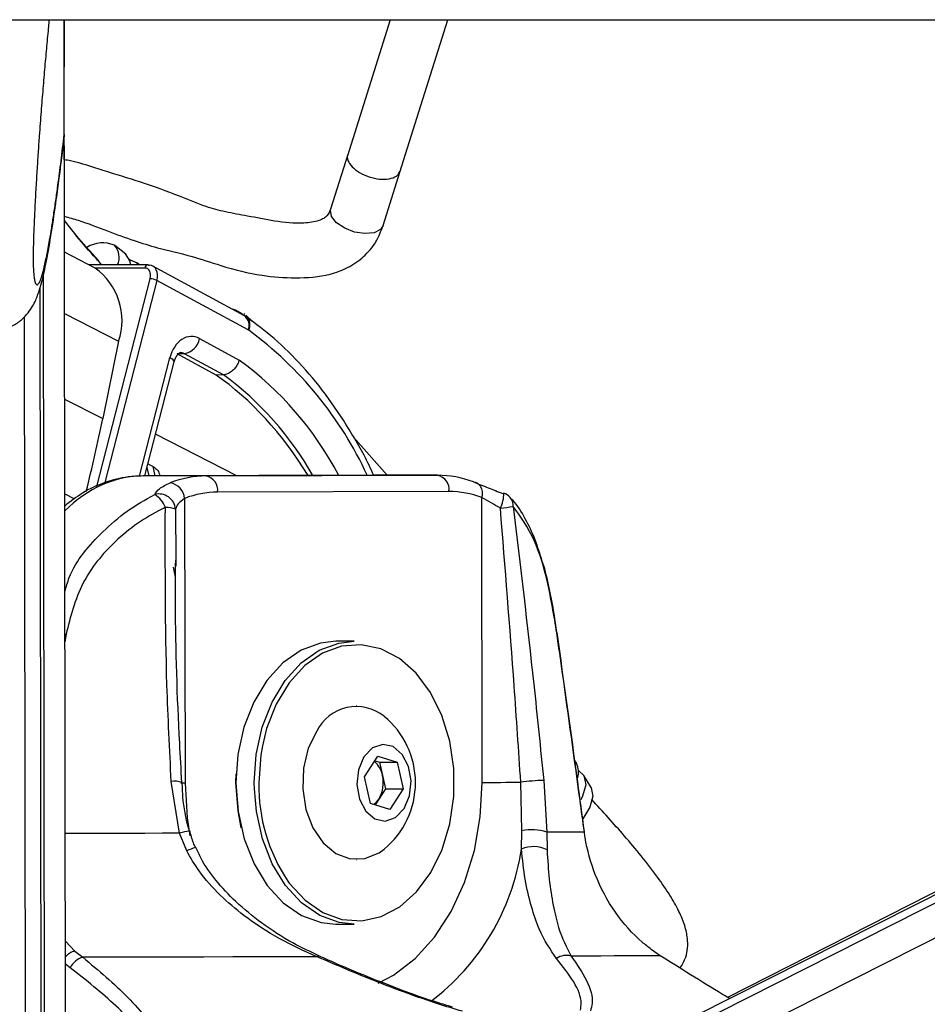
# Model space of a CAD drawing. Header units: millimetres. Extents: x 2575 to 18042, y 835 to 16320.
# Tile 18 of 64: x 6322 to 6434, y 5779 to 5901. Entities that reach past the tile are written whole.
import ezdxf

# ---------------------------------------------------------------- set-up
doc = ezdxf.new("R2010")
doc.units = ezdxf.units.MM
doc.header["$LTSCALE"] = 2
doc.layers.add('COMPONENT_GEOMETRY', color=7, linetype='Continuous')
doc.styles.add('SLDTEXTSTYLE0', font='TXT', dxfattribs={"width": 0.75})
doc.dimstyles.new('SLDDIMSTYLE1', dxfattribs={"dimtxt": 100, "dimasz": 6.604, "dimexe": 0, "dimexo": 0.0625, "dimgap": 25, "dimtad": 0, "dimtih": 1, "dimtoh": 1, "dimdec": 0, "dimrnd": 1e-09, "dimzin": 12, "dimdsep": 46, "dimtxsty": 'SLDTEXTSTYLE0', "dimsah": 1, "dimcen": 0.09, "dimadec": 0, "dimazin": 3, "dimtfac": 1, "dimtdec": 0, "dimtofl": 0, "dimtmove": 0, "dimatfit": 3, "dimfxl": 1, "dimfrac": 2, "dimtolj": 1, "dimtzin": 12, "dimarcsym": 0})

# ---------------------------------------------------------------- blocks, each defined once
blk = doc.blocks.new('_D_5')
at = {"layer": 'COMPONENT_GEOMETRY', "color": 7}
for p, q in [((8881.73, 5900.55), (9410.21, 5900.55)), ((9403.86, 5900.55), (9403.86, 3819.64)), ((9203.79, 3799.33), (9173.32, 3799.33)), ((9173.32, 3799.33), (9173.32, 3640.58)), ((9603.93, 3799.33), (9634.4, 3799.33)), ((9634.4, 3799.33), (9634.4, 3640.58)), ((9173.32, 3640.58), (9203.79, 3640.58)), ((9634.4, 3640.58), (9603.93, 3640.58)), ((9403.86, 1410.05), (9403.86, 3490.96)), ((3885.31, 1410.05), (9410.21, 1410.05))]:
    blk.add_line(p, q, dxfattribs=at)
for points in [[(9403.86, 5900.55), (9402.84, 5893.95), (9404.88, 5893.95)], [(9403.86, 1410.05), (9404.88, 1416.65), (9402.84, 1416.65)]]:
    blk.add_solid(points, dxfattribs=at)
at = {"layer": 'COMPONENT_GEOMETRY', "color": 7, "char_height": 100, "attachment_point": 1, "style": 'SLDTEXTSTYLE0'}
for s, insert in [('7\'4.40"', (9203.79, 3769.48)), ('2245', (9256.08, 3619.87))]:
    blk.add_mtext(s, dxfattribs=dict(at, insert=insert))

msp = doc.modelspace()

# ---------------------------------------------------------------- linework, layer by layer
at = {"color": 7, "linetype": 'Continuous', "lineweight": 25}
for p, q in [((6310.54, 5900.55), (8850.45, 5900.55)), ((6327.5, 5767.87), (6327.32, 5900.55)), ((6327.34, 5888.25), (6327.32, 5900.55)), ((6327.34, 5886.34), (6327.32, 5900.55)), ((6327.34, 5887.84), (6327.32, 5900.55)), ((6327.35, 5883.23), (6327.33, 5900.55)), ((6327.33, 5900.55), (6327.33, 5894.91)), ((6367.68, 5900.55), (6362.38, 5883.72)), ((6368.87, 5881.68), (6374.81, 5900.55)), ((6649.33, 5900.55), (6405.45, 5777.28)), ((6647.5, 5900.55), (6409.42, 5779.58)), ((6327.33, 5894.91), (6327.33, 5894.71)), ((6327.34, 5893.01), (6327.33, 5894.91)), ((6327.34, 5893), (6327.33, 5894.51)), ((6327.34, 5893.01), (6327.34, 5893)), ((6327.34, 5886.33), (6327.34, 5887.84)), ((6327.34, 5886.33), (6327.28, 5885.7)), ((6327.34, 5886.34), (6327.34, 5886.33)), ((6362.43, 5883.86), (6360.3, 5877.12)), ((6366.79, 5875.08), (6368.91, 5881.81)), ((6327.36, 5875.7), (6327.36, 5876.23)), ((6328.44, 5874.35), (6327.36, 5875.7)), ((6334.95, 5871.54), (6333.59, 5872.61)), ((6331.15, 5869.83), (6327.36, 5871.78)), ((6337.71, 5870.21), (6330.42, 5870.21)), ((6336.64, 5870.21), (6336.32, 5870.46)), ((6349.65, 5863.91), (6338.31, 5870.06)), ((6324.53, 5744.87), (6324.37, 5867.47)), ((6324.5, 5767.88), (6324.37, 5867.47)), ((6350.11, 5862.16), (6338.79, 5868.29)), ((6322.37, 5863.76), (6322.51, 5762.07)), ((6349.69, 5864.09), (6349.57, 5864.16)), ((6349.89, 5863.76), (6349.65, 5863.91)), ((6349.8, 5863.98), (6350.49, 5863.29)), ((6350.53, 5863.27), (6350.29, 5863.53)), ((6334.07, 5860.77), (6332.11, 5851.19)), ((6344.09, 5861.1), (6348.99, 5858.44)), ((6342.2, 5859.23), (6341.3, 5859.2)), ((6346.13, 5856.58), (6341.3, 5859.2)), ((6347.04, 5856.6), (6342.2, 5859.23)), ((6337.31, 5844.1), (6340.94, 5858.23)), ((6347.04, 5856.6), (6346.13, 5856.58)), ((6367.3, 5844.18), (6363.14, 5848.91)), ((6337.7, 5845.59), (6338.35, 5845.25)), ((6365.74, 5844.18), (6337.1, 5844.1)), ((6339.21, 5844.11), (6339.19, 5844.18)), ((6344.89, 5844.1), (6373.53, 5844.18)), ((6373.53, 5844.18), (6365.74, 5844.18)), ((6344.89, 5844.1), (6337.1, 5844.1)), ((6374.95, 5842.18), (6346.31, 5842.1)), ((6342.24, 5841.33), (6342.29, 5806.09)), ((6379.06, 5806.19), (6379.01, 5841.43)), ((6341.16, 5833.69), (6341.16, 5832.92)), ((6363.22, 5823.64), (6360.96, 5823.64)), ((6363.55, 5815.64), (6363.5, 5815.64)), ((6364.51, 5806.88), (6366.15, 5809.44)), ((6365.79, 5808.87), (6366.34, 5808.7)), ((6366.15, 5809.44), (6368.55, 5808.7)), ((6390.74, 5808.52), (6390.51, 5808.9)), ((6366.34, 5808.7), (6368.55, 5808.7)), ((6366.34, 5808.7), (6366.71, 5807.05)), ((6368.55, 5808.7), (6369.29, 5805.4)), ((6348.58, 5806.11), (6348.61, 5807.25)), ((6365.25, 5803.58), (6364.51, 5806.88)), ((6366.71, 5807.05), (6367.09, 5805.4)), ((6386.66, 5806.42), (6387.03, 5800.01)), ((6392.52, 5805.54), (6391.63, 5807.03)), ((6341.62, 5799.89), (6340.58, 5806.3)), ((6367.09, 5805.4), (6366.26, 5804.12)), ((6367.09, 5805.4), (6369.29, 5805.4)), ((6369.29, 5805.4), (6367.64, 5802.84)), ((6383.96, 5800.19), (6383.83, 5806.2)), ((6366.26, 5804.12), (6365.8, 5803.41)), ((6367.64, 5802.84), (6365.25, 5803.58)), ((6342.49, 5797.7), (6341.62, 5799.89)), ((6383.91, 5797.93), (6383.96, 5800.19)), ((6387.03, 5800.01), (6387.08, 5797.82)), ((6363.5, 5796.64), (6363.55, 5796.64)), ((6360.96, 5788.64), (6363.22, 5788.64)), ((6328.66, 5785.32), (6329.64, 5784.55)), ((6401.09, 5784.74), (6399.97, 5785.52))]:
    msp.add_line(p, q, dxfattribs=at)
at = {"color": 8, "linetype": 'Continuous', "lineweight": 25}
for p, q in [((6327.55, 5734.24), (6327.32, 5900.55)), ((6327.35, 5883.23), (6327.33, 5900.55)), ((6327.33, 5894.91), (6327.33, 5900.55)), ((6401.57, 5770.01), (6659.82, 5900.55)), ((6402.21, 5774.66), (6651.28, 5900.55)), ((6327.33, 5894.51), (6327.33, 5894.91)), ((6327.33, 5894.53), (6327.33, 5894.51)), ((6327.36, 5875.7), (6327.36, 5876.23)), ((6337.31, 5869.81), (6331.19, 5869.81)), ((6324.98, 5729.42), (6324.79, 5869.18)), ((6331.37, 5842.81), (6337.97, 5868.5)), ((6338.79, 5868.29), (6332.36, 5843.27)), ((6327.37, 5864.21), (6334.07, 5860.77)), ((6349.46, 5864.02), (6349.04, 5864.34)), ((6336.66, 5844.07), (6340.42, 5858.73)), ((6327.39, 5853.62), (6332.11, 5851.19)), ((6348.68, 5844.13), (6338.65, 5849.29)), ((6337.58, 5845.14), (6337.79, 5844.1)), ((6338.58, 5844.11), (6338.35, 5845.25)), ((6327.4, 5841.87), (6328.61, 5841.25)), ((6341.11, 5839.99), (6341.16, 5833.69)), ((6341.12, 5831.59), (6340.87, 5832.83)), ((6327.43, 5824.53), (6327.56, 5824.51)), ((6327.56, 5824.51), (6327.43, 5823.59)), ((6350.86, 5805.39), (6350.85, 5806.11)), ((6327.48, 5786.54), (6328.66, 5785.32)), ((6328.07, 5783.24), (6327.48, 5783.71))]:
    msp.add_line(p, q, dxfattribs=at)
at = {"color": 8, "linetype": 'Continuous', "lineweight": 25, "flags": 128}
for points in [[(6366.79, 5875.07), (6366.47, 5874.6), (6365.67, 5874.2), (6364.54, 5874.08), (6363.27, 5874.28), (6362.04, 5874.75), (6361.03, 5875.43), (6360.41, 5876.21), (6360.27, 5876.97), (6360.33, 5877.2)], [(6340.94, 5858.23), (6340.95, 5858.25), (6340.92, 5858.35), (6340.82, 5858.47), (6340.65, 5858.6), (6340.42, 5858.73)], [(6351.86, 5810.72), (6351.66, 5809.55), (6351.41, 5806.11)], [(6342.29, 5806.09), (6341.87, 5806.09), (6341.78, 5806.09)], [(6342.29, 5806.09), (6342.55, 5801.81), (6342.89, 5799.58)], [(6366.2, 5781.34), (6368.09, 5782.35), (6370.76, 5784.4), (6373.15, 5787.05), (6375.21, 5790.21), (6376.86, 5793.81), (6378.08, 5797.75), (6378.82, 5801.91), (6379.06, 5806.19)], [(6341.62, 5799.89), (6339.48, 5799.89), (6337.32, 5799.88), (6335.14, 5799.88), (6332.95, 5799.87), (6330.73, 5799.87), (6328.5, 5799.87), (6327.46, 5799.87)]]:
    msp.add_lwpolyline(points, dxfattribs=at)
at = {"color": 7, "linetype": 'Continuous', "lineweight": 25, "flags": 128}
for points in [[(6335.54, 5870.21), (6335.48, 5870.69), (6334.91, 5871.57)], [(6336.57, 5870.21), (6336.28, 5870.49), (6335.44, 5870.83)], [(6337.71, 5870.21), (6337.78, 5870.2), (6337.87, 5870.17)], [(6349.04, 5864.34), (6348.53, 5864.61), (6348.04, 5864.79)], [(6377.97, 5843.36), (6378.24, 5843.32), (6378.48, 5843.21), (6378.69, 5843.03), (6378.86, 5842.79), (6378.98, 5842.5), (6379.05, 5842.16), (6379.06, 5841.8), (6379.01, 5841.43)], [(6381.62, 5841.91), (6381.71, 5841.97), (6381.73, 5841.97)], [(6388.29, 5824.67), (6388.31, 5824.71), (6388.32, 5824.73)], [(6360.96, 5823.64), (6359.06, 5823.43), (6356.64, 5822.54), (6354.39, 5820.97), (6352.42, 5818.8), (6350.79, 5816.11), (6349.58, 5813.01), (6348.83, 5809.63), (6348.58, 5806.11)], [(6350.85, 5806.11), (6351.1, 5809.63), (6351.84, 5813.01), (6353.05, 5816.11), (6354.68, 5818.8), (6356.66, 5820.97), (6358.9, 5822.54), (6361.32, 5823.43), (6363.22, 5823.64)], [(6355.02, 5793.96), (6355.19, 5793.72), (6357.13, 5791.61), (6359.33, 5790.09), (6361.7, 5789.23), (6364.14, 5789.06), (6366.56, 5789.59), (6368.85, 5790.8), (6370.92, 5792.64), (6372.69, 5795.03), (6374.09, 5797.87), (6375.05, 5801.05), (6375.54, 5804.44), (6375.53, 5807.9), (6375.03, 5811.29), (6374.07, 5814.47), (6372.66, 5817.3), (6370.89, 5819.68), (6368.81, 5821.51), (6366.51, 5822.7), (6364.09, 5823.22), (6361.65, 5823.04), (6359.28, 5822.16), (6357.09, 5820.64), (6355.16, 5818.51), (6353.57, 5815.88), (6352.38, 5812.85), (6351.86, 5810.72)], [(6358.58, 5812.54), (6357.54, 5810.4), (6356.95, 5807.95), (6356.85, 5805.37), (6357.25, 5802.84), (6358.11, 5800.56), (6359.38, 5798.69), (6360.95, 5797.38), (6362.72, 5796.71), (6364.55, 5796.75), (6366.3, 5797.48), (6366.92, 5797.93)], [(6364.41, 5809.34), (6363.74, 5807.75), (6363.54, 5805.92), (6363.86, 5804.12), (6364.64, 5802.63), (6365.76, 5801.67), (6367.06, 5801.4), (6368.33, 5801.84), (6369.38, 5802.94), (6370.06, 5804.53), (6370.25, 5806.36), (6369.94, 5808.16), (6369.16, 5809.65), (6368.04, 5810.61), (6366.74, 5810.89), (6365.47, 5810.44), (6364.41, 5809.34)], [(6390.99, 5807.61), (6391.63, 5807.03), (6391.86, 5805.9), (6391.48, 5804.46), (6391.25, 5804.01)], [(6348.58, 5806.11), (6348.84, 5802.59), (6349.6, 5799.21), (6350.82, 5796.12), (6352.45, 5793.43), (6354.43, 5791.27), (6356.68, 5789.72), (6359.11, 5788.84), (6360.96, 5788.64)], [(6349.25, 5800.55), (6348.84, 5802.67), (6348.58, 5806.11)], [(6363.22, 5788.64), (6361.37, 5788.84), (6358.95, 5789.72), (6356.7, 5791.27), (6354.71, 5793.43), (6353.08, 5796.12), (6351.86, 5799.21), (6351.11, 5802.59), (6350.86, 5805.39)], [(6379.06, 5806.19), (6379.55, 5806.19), (6380.11, 5806.19), (6380.7, 5806.19), (6381.33, 5806.19), (6381.98, 5806.2), (6382.62, 5806.2), (6383.24, 5806.2), (6383.83, 5806.2)], [(6392.52, 5805.54), (6392.52, 5805.53), (6392.74, 5804.47), (6392.38, 5803.11), (6391.5, 5801.67)], [(6391.69, 5800.04), (6391.33, 5800.04), (6390.9, 5800.04), (6390.41, 5800.03), (6389.86, 5800.03), (6389.25, 5800.02), (6388.57, 5800.02), (6387.83, 5800.02), (6387.03, 5800.01)], [(6391.69, 5800.04), (6391.7, 5800.08), (6391.7, 5800.09)], [(6358.62, 5784.6), (6355.23, 5784.59), (6351.76, 5784.59), (6348.22, 5784.58), (6344.61, 5784.57), (6340.94, 5784.57), (6337.21, 5784.56), (6333.44, 5784.55), (6329.64, 5784.55)], [(6401.09, 5784.74), (6400.27, 5784.73), (6399.29, 5784.73), (6398.14, 5784.72), (6396.83, 5784.71), (6395.36, 5784.71), (6393.75, 5784.7), (6391.97, 5784.69), (6390.06, 5784.69)]]:
    msp.add_lwpolyline(points, dxfattribs=at)
at = {"color": 7, "linetype": 'Continuous', "lineweight": 25}
for centre, radius, start, end in [((6332.09, 5869.29), 3.65, 66.4773, 122.1768), ((6331.94, 5871.14), 2.2, 334.8802, 42.9551), ((6326.5, 5863.33), 7.99, 341.286, 54.3941), ((6337.89, 5866.42), 2.08, 64.258, 87.7786), ((6349.81, 5861.61), 0.625, 55.1585, 61.4957), ((6341.76, 5861.57), 2.38, 280.5543, 348.5826), ((6121.28, 5894.3), 215.19, 345.9831, 348.4421), ((6373.17, 5842.43), 1.79, 352.0505, 78.581), ((6373.53, 5831.82), 12.36, 68.9808, 90.0143), ((6344.96, 5831.72), 12.38, 90.2987, 111.3119), ((6340.06, 5841.1), 2.19, 5.9216, 79.6723), ((6344.54, 5842.35), 1.79, 352.0505, 78.581), ((6339.05, 5839.8), 2.07, 5.3152, 104.8503), ((6337.03, 5839.2), 3, 19.6308, 60.0223), ((6346.37, 5830.75), 11.35, 90.2987, 111.3119), ((6374.95, 5830.85), 11.33, 68.9808, 90.0143), ((6381.02, 5840.1), 2, 42.9756, 69.3308), ((6339.92, 5836.78), 3.43, 69.562, 91.0627), ((6375.61, 5886.11), 46.36, 277.0438, 279.0147), ((6363.49, 5810.05), 5.51, 51.5113, 153.1227), ((6360.17, 5806.14), 10.63, 309.3893, 50.6107), ((6363.79, 5806.5), 2.98, 10.7119, 49.5283), ((6388.44, 5807.41), 2.54, 345.0231, 25.7737), ((6362.87, 5806.14), 3.95, 329.1522, 13.309), ((6387.18, 5781.83), 24.6, 91.2217, 97.8371), ((6364.24, 5805.38), 2.38, 305.9742, 327.9576), ((6385.2, 5794.9), 5.43, 70.2994, 103.2), ((6385.38, 5794.62), 3.62, 62.0972, 113.9982), ((6330.36, 5782.09), 2.56, 106.446, 153.3275), ((6389.46, 5782.72), 2.06, 73.0354, 125.8405)]:
    msp.add_arc(centre, radius, start, end, dxfattribs=at)
at = {"color": 8, "linetype": 'Continuous', "lineweight": 25}
for centre, radius, start, end in [((6337.75, 5869.77), 0.442, 95.3442, 174.1254), ((6348.71, 5862.73), 1.51, 337.6149, 51.777), ((6348.92, 5862.76), 1.4, 333.0412, 45.8379), ((6322.82, 5824.82), 46.25, 24.7447, 53.7542), ((6324.43, 5824.8), 41.65, 27.7058, 53.8562), ((6323.65, 5824.65), 39.6, 29.5207, 53.808), ((6377.49, 5841.96), 4.24, 333.8919, 0.0892), ((6381.36, 5840.44), 1.52, 355.348, 41.6284), ((6341, 5803.57), 2.76, 71.5238, 98.7478), ((6372.46, 5805.75), 21.05, 179.0121, 214.0579), ((6347.1, 5780.8), 19.86, 102.4214, 106.0131), ((6344.85, 5793.06), 5.21, 104.0782, 116.8587), ((6355.28, 5802.23), 28.95, 306.8344, 351.4544), ((6329.4, 5782.84), 2.6, 106.5447, 137.5646), ((6358.85, 5784.36), 0.332, 74.8699, 133.6007)]:
    msp.add_arc(centre, radius, start, end, dxfattribs=at)
at = {"color": 7, "linetype": 'Continuous', "lineweight": 25}
for centre, major_axis, ratio, start_param, end_param in [((6336.98, 5868.5), (0.64, 1.25), 0.664507, 5.041384, 6.61218), ((6337.38, 5868.29), (0.93, 1.77), 0.663275, 5.045841, 6.616637), ((6343.08, 5857.36), (0, 4), 0.706963, 5.916984, 7.504924), ((6333.39, 5813.6), (-4.24, 47.91), 0.687394, 5.341752, 5.76122)]:
    msp.add_ellipse(centre, major_axis=major_axis, ratio=ratio, start_param=start_param, end_param=end_param, dxfattribs=at)
at = {"color": 8, "linetype": 'Continuous', "lineweight": 25}
for centre, major_axis, ratio, start_param, end_param in [((6341.67, 5857.36), (0.06, 2), 0.69905, 5.938194, 6.32045), ((6337.07, 5820.1), (0.12, 24), 0.707093, 0.005537, 0.613333)]:
    msp.add_ellipse(centre, major_axis=major_axis, ratio=ratio, start_param=start_param, end_param=end_param, dxfattribs=at)
at = {"color": 7, "linetype": 'Continuous', "lineweight": 25}
for points, knots in [([(6325.47, 5900.55), (6325.44, 5900.28), (6325.34, 5899.23), (6325.16, 5897.29), (6324.93, 5894.73), (6324.7, 5892.04), (6324.47, 5889.21), (6324.27, 5886.54), (6324.1, 5884.08), (6323.96, 5881.86), (6323.82, 5879.52), (6323.7, 5877.34), (6323.61, 5875.33), (6323.55, 5873.88), (6323.52, 5872.71), (6323.5, 5871.97), (6323.49, 5871.33), (6323.49, 5870.86), (6323.5, 5870.4), (6323.51, 5869.98), (6323.53, 5869.6), (6323.54, 5869.41), (6323.55, 5869.32)], [0, 0, 0, 0, 0.033627, 0.128789, 0.225186, 0.321726, 0.418834, 0.516224, 0.582058, 0.648083, 0.71501, 0.782497, 0.826278, 0.870784, 0.891232, 0.91208, 0.925673, 0.939727, 0.951283, 0.96842, 0.985978, 1, 1, 1, 1]), ([(6326.71, 5880.94), (6326.81, 5881.66), (6327.01, 5883.15), (6327.21, 5884.83), (6327.31, 5885.7)], [0, 0, 0, 0, 0.483892, 1, 1, 1, 1]), ([(6360.3, 5877.12), (6360.19, 5876.83), (6360.02, 5876.4), (6359.45, 5875.95), (6358.55, 5875.55), (6356.46, 5875.25), (6353.44, 5875.56), (6350.2, 5876.25), (6347.37, 5876.71), (6344.54, 5877.49), (6341.18, 5878.91), (6336.89, 5880.47), (6332.33, 5881.81), (6329.19, 5882.89), (6327.61, 5883.18), (6327.35, 5883.23)], [0, 0, 0, 0, 0.045428, 0.06553, 0.087858, 0.144295, 0.246184, 0.339897, 0.417197, 0.485332, 0.584766, 0.725072, 0.858949, 0.976777, 1, 1, 1, 1]), ([(6320.22, 5862.37), (6320.56, 5862.51), (6321.36, 5862.83), (6322.32, 5863.64), (6323.08, 5864.54), (6323.58, 5865.37), (6323.94, 5866.14), (6324.25, 5867.01), (6324.66, 5868.4), (6325.17, 5870.72), (6325.77, 5874.19), (6326.28, 5877.65), (6326.59, 5880.06), (6326.71, 5880.94)], [0, 0, 0, 0, 0.0245958, 0.0570379, 0.0884893, 0.1219684, 0.1617338, 0.2158987, 0.2999655, 0.4850241, 0.6873555, 0.8849121, 1, 1, 1, 1]), ([(6327.36, 5876.23), (6327.93, 5876.07), (6329.73, 5875.59), (6332.56, 5874.43), (6335.8, 5873.26), (6339.26, 5872.19), (6342.91, 5871.4), (6347.13, 5869.95), (6351.46, 5868.85), (6356.01, 5868.51), (6359.65, 5868.78), (6362.49, 5869.82), (6364.45, 5871.16), (6365.96, 5872.95), (6366.52, 5874.38), (6366.79, 5875.08)], [0, 0, 0, 0, 0.041375, 0.131095, 0.212341, 0.281065, 0.377177, 0.46504, 0.584112, 0.678144, 0.77729, 0.831107, 0.888331, 0.945726, 1, 1, 1, 1]), ([(6331.63, 5870.73), (6330.63, 5871.81), (6329.48, 5873.04), (6328.55, 5874.21), (6328.44, 5874.35)], [0, 0, 0, 0, 0.876967, 1, 1, 1, 1]), ([(6365.61, 5844.18), (6365.57, 5844.28), (6364.81, 5846.1), (6362.97, 5849.33), (6360.1, 5853.78), (6356.86, 5857.72), (6353.46, 5861.1), (6351.04, 5862.91), (6349.89, 5863.76)], [0, 0, 0, 0, 0.011933, 0.213395, 0.414893, 0.616338, 0.817608, 1, 1, 1, 1]), ([(6340.94, 5858.23), (6340.99, 5858.38), (6341.1, 5858.73), (6341.35, 5859.13), (6341.59, 5859.34), (6341.66, 5859.37), (6341.67, 5859.36), (6341.68, 5859.35)], [0, 0, 0, 0, 0.16552, 0.389685, 0.61698, 0.874266, 1, 1, 1, 1]), ([(6348.99, 5858.44), (6348.99, 5858.43), (6348.95, 5858.3), (6348.82, 5857.97), (6348.52, 5857.47), (6348.05, 5857), (6347.53, 5856.68), (6347.2, 5856.63), (6347.04, 5856.6)], [0, 0, 0, 0, 0.01338, 0.132382, 0.349521, 0.566424, 0.78321, 1, 1, 1, 1]), ([(6338.35, 5845.25), (6338.55, 5845.11), (6338.99, 5844.81), (6339.1, 5844.4), (6339.17, 5844.17)], [0, 0, 0, 0, 0.45824, 1, 1, 1, 1]), ([(6337.1, 5844.1), (6336.48, 5844.08), (6334.88, 5844.01), (6332.34, 5843.36), (6329.67, 5842.15), (6328.13, 5840.95), (6327.41, 5840.38)], [0, 0, 0, 0, 0.177254, 0.4624, 0.748214, 1, 1, 1, 1]), ([(6338.53, 5841.79), (6338.69, 5842.05), (6339.03, 5842.59), (6339.96, 5843.02), (6340.46, 5843.26)], [0, 0, 0, 0, 0.461861, 1, 1, 1, 1]), ([(6377.97, 5843.36), (6378.56, 5843.13), (6379.65, 5842.7), (6381, 5842.16), (6381.62, 5841.91)], [0, 0, 0, 0, 0.538139, 1, 1, 1, 1]), ([(6342.24, 5841.33), (6341.94, 5841.11), (6341.37, 5840.7), (6341.19, 5840.22), (6341.11, 5839.99)], [0, 0, 0, 0, 0.530587, 1, 1, 1, 1]), ([(6381.3, 5840.1), (6380.91, 5840.32), (6380.07, 5840.81), (6379.38, 5841.21), (6379.01, 5841.43)], [0, 0, 0, 0, 0.469413, 1, 1, 1, 1]), ([(6386.49, 5833.55), (6386.21, 5834.45), (6385.6, 5836.4), (6384.38, 5838.89), (6383.34, 5840.63), (6382.59, 5841.31), (6382.46, 5841.42)], [0, 0, 0, 0, 0.2779543, 0.5999468, 0.9358454, 1, 1, 1, 1]), ([(6339.85, 5840.2), (6339.7, 5840.13), (6337.48, 5839.07), (6333.63, 5836.37), (6329.22, 5831.01), (6328.11, 5826.68), (6327.56, 5824.51)], [0, 0, 0, 0, 0.025047, 0.371523, 0.686338, 1, 1, 1, 1]), ([(6340.58, 5806.3), (6340.38, 5810.27), (6339.81, 5821.58), (6339.84, 5832.88), (6339.85, 5840.2)], [0, 0, 0, 0, 0.351724, 1, 1, 1, 1]), ([(6383.83, 5806.2), (6383.56, 5810.17), (6382.8, 5821.48), (6381.89, 5832.77), (6381.3, 5840.1)], [0, 0, 0, 0, 0.351797, 1, 1, 1, 1]), ([(6388.29, 5824.67), (6387.93, 5826.83), (6387.21, 5831.15), (6385.49, 5836.73), (6383.8, 5839.06), (6382.88, 5840.32)], [0, 0, 0, 0, 0.313753, 0.62866, 1, 1, 1, 1]), ([(6382.88, 5840.32), (6383.76, 5833), (6385.12, 5821.7), (6386.26, 5810.4), (6386.66, 5806.42)], [0, 0, 0, 0, 0.648276, 1, 1, 1, 1]), ([(6341.89, 5806.19), (6341.8, 5807.81), (6341.38, 5815.19), (6341.06, 5824.36), (6341.12, 5831.9), (6341.13, 5833.69)], [0, 0, 0, 0, 0.176185, 0.805195, 1, 1, 1, 1]), ([(6388.3, 5824.72), (6388.19, 5825.5), (6387.93, 5827.41), (6387.34, 5830.3), (6386.85, 5832.48), (6386.51, 5833.48), (6386.49, 5833.55)], [0, 0, 0, 0, 0.2422932, 0.5983674, 0.9691405, 1, 1, 1, 1]), ([(6391.69, 5800.04), (6391.51, 5801.35), (6390.63, 5807.88), (6389.5, 5816.1), (6388.52, 5823), (6388.29, 5824.67)], [0, 0, 0, 0, 0.159188, 0.795943, 1, 1, 1, 1]), ([(6391.7, 5800.09), (6391.43, 5802.14), (6390.33, 5810.35), (6389.18, 5818.57), (6388.32, 5824.73)], [0, 0, 0, 0, 0.249839, 1, 1, 1, 1]), ([(6342.83, 5800.2), (6342.8, 5800.31), (6342.39, 5801.67), (6342.02, 5803.68), (6341.96, 5805.58), (6341.94, 5806.19)], [0, 0, 0, 0, 0.056247, 0.699143, 1, 1, 1, 1]), ([(6403.55, 5783.22), (6403.8, 5783.65), (6404.44, 5784.72), (6404.56, 5786.62), (6404.15, 5788.49), (6403.39, 5790.31), (6402.22, 5792.36), (6399.98, 5795.59), (6396.69, 5799.6), (6393.96, 5802.58), (6392.61, 5804.05)], [0, 0, 0, 0, 0.070898, 0.175209, 0.243206, 0.317544, 0.401782, 0.502549, 0.754355, 1, 1, 1, 1]), ([(6343.6, 5798.11), (6343.5, 5798.3), (6343.17, 5798.97), (6343.01, 5799.7), (6342.89, 5800.22)], [0, 0, 0, 0, 0.284928, 1, 1, 1, 1]), ([(6399.97, 5785.52), (6399.59, 5785.81), (6398, 5787.06), (6395.43, 5789.92), (6392.96, 5794.48), (6391.98, 5798.05), (6391.72, 5799.82), (6391.69, 5800.04)], [0, 0, 0, 0, 0.095474, 0.402352, 0.701252, 0.962182, 1, 1, 1, 1]), ([(6358.94, 5784.7), (6357.83, 5785.22), (6355.35, 5786.37), (6351.85, 5788.63), (6348.63, 5791.25), (6346.14, 5793.95), (6344.47, 5796.22), (6343.84, 5797.68), (6343.64, 5798.13)], [0, 0, 0, 0, 0.18063, 0.404763, 0.601627, 0.775755, 0.929813, 1, 1, 1, 1]), ([(6388.25, 5784.39), (6387.49, 5785.5), (6386.28, 5787.27), (6385.12, 5790.77), (6384.32, 5794.01), (6384.04, 5796.66), (6383.91, 5797.93)], [0, 0, 0, 0, 0.367123, 0.580074, 0.797975, 1, 1, 1, 1]), ([(6358.62, 5784.6), (6357.07, 5785.31), (6353.93, 5786.73), (6349.9, 5789.36), (6346.56, 5792.2), (6344.13, 5794.88), (6342.98, 5796.87), (6342.49, 5797.7)], [0, 0, 0, 0, 0.245373, 0.495297, 0.678097, 0.864612, 1, 1, 1, 1]), ([(6387.08, 5797.82), (6387.15, 5796.59), (6387.31, 5794.04), (6387.83, 5790.91), (6388.6, 5787.52), (6389.49, 5785.77), (6390.06, 5784.69)], [0, 0, 0, 0, 0.202402, 0.415938, 0.635024, 1, 1, 1, 1]), ([(6329.64, 5784.55), (6331.58, 5782.91), (6335.5, 5779.62), (6339.42, 5774.64), (6341.05, 5770.64), (6341.01, 5767.78), (6340.11, 5765.56), (6337.77, 5763.44), (6334.75, 5762.28), (6332.9, 5761.85), (6332.66, 5761.79)], [0, 0, 0, 0, 0.208234, 0.420981, 0.592265, 0.677743, 0.765865, 0.874569, 0.983936, 1, 1, 1, 1]), ([(6376.6, 5777.86), (6375.58, 5778.16), (6372.02, 5779.24), (6365.89, 5781.49), (6361.07, 5783.56), (6358.62, 5784.6)], [0, 0, 0, 0, 0.163716, 0.575625, 1, 1, 1, 1]), ([(6367.94, 5780.93), (6367.11, 5781.25), (6364.72, 5782.16), (6361.72, 5783.43), (6359.6, 5784.38), (6358.93, 5784.68)], [0, 0, 0, 0, 0.267669, 0.771308, 1, 1, 1, 1]), ([(6390.06, 5784.69), (6390.76, 5783.66), (6392.17, 5781.59), (6392.85, 5779.32), (6392.53, 5778.21), (6392.44, 5777.9)], [0, 0, 0, 0, 0.413472, 0.836281, 1, 1, 1, 1]), ([(6409.68, 5779.42), (6409.39, 5779.6), (6406.3, 5781.45), (6403.57, 5783.18), (6401.09, 5784.74)], [0, 0, 0, 0, 0.095474, 1, 1, 1, 1]), ([(6332.12, 5762), (6332.34, 5762.06), (6334.09, 5762.47), (6336.94, 5763.56), (6339.06, 5765.54), (6339.82, 5767.62), (6339.71, 5770.29), (6337.94, 5774.01), (6333.96, 5778.63), (6330.05, 5781.69), (6328.07, 5783.24)], [0, 0, 0, 0, 0.0156907, 0.1221635, 0.2284024, 0.3128217, 0.4004634, 0.5725392, 0.7836075, 1, 1, 1, 1]), ([(6391.2, 5778.02), (6391.25, 5778.31), (6391.43, 5779.35), (6390.56, 5781.48), (6389.03, 5783.41), (6388.25, 5784.39)], [0, 0, 0, 0, 0.1618747, 0.5749161, 1, 1, 1, 1]), ([(6375.36, 5778.39), (6374.75, 5778.57), (6372.83, 5779.14), (6370.33, 5780), (6368.5, 5780.71), (6367.94, 5780.93)], [0, 0, 0, 0, 0.242769, 0.767885, 1, 1, 1, 1])]:
    msp.add_open_spline(points, degree=3, knots=knots, dxfattribs=at)
at = {"color": 8, "linetype": 'Continuous', "lineweight": 25}
for points, knots in [([(6323.55, 5869.32), (6323.55, 5869.28), (6323.57, 5869.09), (6323.61, 5868.74), (6323.67, 5868.33), (6323.75, 5868.02), (6323.85, 5867.82), (6323.96, 5867.74), (6324.07, 5867.78), (6324.2, 5867.92), (6324.36, 5868.23), (6324.57, 5868.81), (6324.85, 5869.85), (6325.17, 5871.31), (6325.5, 5873.05), (6325.79, 5874.78), (6326.04, 5876.41), (6326.3, 5878.17), (6326.6, 5880.36), (6326.95, 5883.03), (6327.21, 5885.23), (6327.34, 5886.34)], [0, 0, 0, 0, 0.004347, 0.017495, 0.044366, 0.070563, 0.096926, 0.130242, 0.163683, 0.1974, 0.231179, 0.295909, 0.360864, 0.452289, 0.544, 0.608431, 0.672926, 0.737591, 0.802306, 0.901076, 1, 1, 1, 1]), ([(6362.47, 5883.84), (6362.44, 5883.8), (6362.28, 5883.55), (6362.48, 5882.94), (6363.08, 5882.15), (6364.12, 5881.45), (6365.38, 5880.97), (6366.69, 5880.77), (6367.84, 5880.89), (6368.64, 5881.25), (6368.8, 5881.65), (6368.87, 5881.83)], [0, 0, 0, 0, 0.0262893, 0.1512893, 0.2762893, 0.4012893, 0.5262893, 0.6512893, 0.7762893, 0.9012893, 1, 1, 1, 1]), ([(6331.95, 5870.27), (6331.62, 5870.63), (6330.48, 5871.89), (6329.26, 5873.27), (6328.5, 5874.26), (6328.43, 5874.35)], [0, 0, 0, 0, 0.268306, 0.9363098, 1, 1, 1, 1]), ([(6327.42, 5829.82), (6327.58, 5830.39), (6328.41, 5833.26), (6331.36, 5836.59), (6335.07, 5839.88), (6337.36, 5841.15), (6338.53, 5841.79)], [0, 0, 0, 0, 0.103714, 0.516857, 0.755191, 1, 1, 1, 1])]:
    msp.add_open_spline(points, degree=3, knots=knots, dxfattribs=at)

# ---------------------------------------------------------------- dimensions: what is measured, and where the dimension line sits
at = {"layer": 'COMPONENT_GEOMETRY', "color": 7}
dim = msp.add_linear_dim(base=(9403.8607, 1410.0453), p1=(8879.1875, 5900.5549), p2=(3882.7705, 1410.0453), angle=90, dimstyle='SLDDIMSTYLE1', dxfattribs=at)
dim.commit()
dim.dimension.update_dxf_attribs({"geometry": '_D_5', "text_midpoint": (9403.8607, 3655.3001), "dimtype": 160})

doc.saveas('drawing.dxf')
